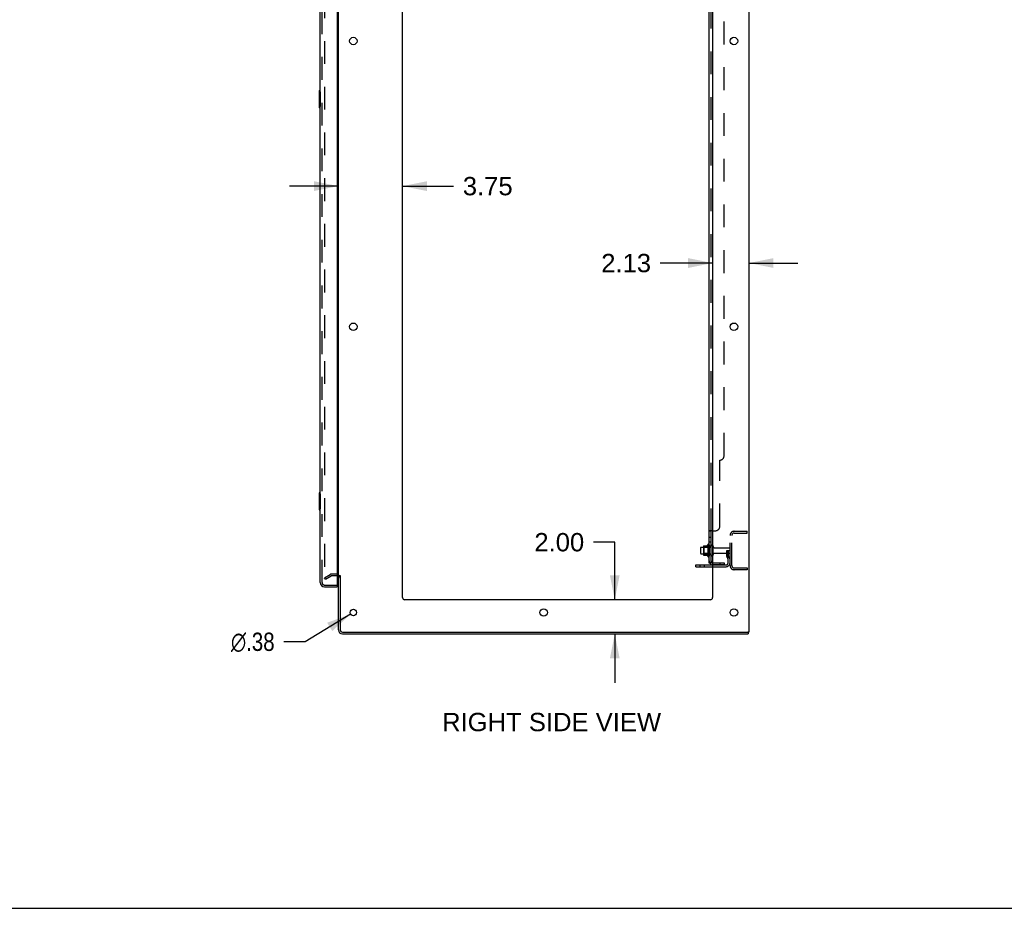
# Model space of a CAD drawing. Header units: inches. Extents: x 0 to 243, y 0 to 157.
# Tile 59 of 115: x 121 to 179, y 0 to 52. Entities that reach past the tile are written whole.
import ezdxf

# ---------------------------------------------------------------- set-up
doc = ezdxf.new("R2010")
doc.units = ezdxf.units.IN
doc.header["$LTSCALE"] = 13.357143
doc.header["$MEASUREMENT"] = 0
doc.linetypes.add('HIDDEN', pattern=[0.2, 0.1, -0.1])
doc.layers.get('0').update_dxf_attribs({"linetype": 'CONTINUOUS'})
for name, color, linetype in [('DEFAULT_2', 8, 'HIDDEN'), ('DIMENSIONS', 7, 'CONTINUOUS'), ('DOOR_ASSEMBLY', 7, 'CONTINUOUS'), ('SUBPANEL', 7, 'CONTINUOUS')]:
    doc.layers.add(name, color=color, linetype=linetype)
doc.styles.get("Standard").update_dxf_attribs({"font": 'arial.ttf'})
doc.styles.add('TEXTSTYLE_1', font='gdt', dxfattribs={"width": 0.8})
doc.dimstyles.new('DIMSTYLE_1', dxfattribs={"dimtxt": 1.071429, "dimasz": 1.428571, "dimexe": 0.09, "dimexo": 0.07, "dimgap": 0.0375, "dimtad": 0, "dimtih": 1, "dimtoh": 1, "dimzin": 4, "dimdsep": 46, "dimtxsty": 'Standard', "dimblk": '_FILLED', "dimblk1": '_FILLED', "dimblk2": '_FILLED', "dimcen": 0.09, "dimadec": 3, "dimazin": 1, "dimtfac": 1, "dimtdec": 3, "dimtofl": 0, "dimtmove": 0, "dimatfit": 3, "dimldrblk": '_FILLED', "dimfxl": 0, "dimtolj": 1, "dimtzin": 4, "dimarcsym": 0})
doc.dimstyles.new('DIMSTYLE_2', dxfattribs={"dimtxt": 1.071429, "dimasz": 1.428571, "dimexe": 0.09, "dimexo": 0.07, "dimgap": 0.09, "dimtad": 0, "dimtih": 1, "dimtoh": 1, "dimzin": 4, "dimdsep": 46, "dimtxsty": 'Standard', "dimblk": '_FILLED', "dimblk1": '_FILLED', "dimblk2": '_FILLED', "dimcen": 0.09, "dimadec": 3, "dimazin": 1, "dimtfac": 1, "dimtdec": 3, "dimtofl": 0, "dimtmove": 0, "dimatfit": 1, "dimldrblk": '_FILLED', "dimfxl": 0, "dimtolj": 1, "dimtzin": 4, "dimarcsym": 0})

# ---------------------------------------------------------------- blocks, each defined once
blk = doc.blocks.new('_FILLED')
at = {"color": 0, "linetype": 'ByBlock'}
blk.add_solid([(0, 0), (-1, 0.2), (-1, -0.2)], dxfattribs=at)
blk = doc.blocks.new('*D14')
at = {"layer": 'DIMENSIONS', "color": 2, "linetype": 'Continuous'}
for p, q in [((140.057, 42.205), (137.2, 42.205)), ((143.807, 42.205), (146.796, 42.205))]:
    blk.add_line(p, q, dxfattribs=at)
at = {"layer": 'DIMENSIONS', "color": 2, "linetype": 'Continuous', "xscale": 1.4285714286, "yscale": 1.4285714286, "zscale": 1.4285714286}
blk.add_blockref('_FILLED', (140.057, 42.205), dxfattribs=at)
at = {"layer": 'DIMENSIONS', "color": 2, "linetype": 'Continuous', "xscale": 1.4285714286, "yscale": 1.4285714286, "zscale": 1.4285714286, "rotation": 180}
blk.add_blockref('_FILLED', (143.807, 42.205), dxfattribs=at)
at = {"layer": 'DIMENSIONS', "color": 2, "linetype": 'Continuous', "insert": (147.332, 42.74), "char_height": 1.0714, "width": 2.91158, "attachment_point": 1, "line_spacing_factor": 0.9}
blk.add_mtext('3.75', dxfattribs=at)
blk = doc.blocks.new('*D15')
at = {"layer": 'DIMENSIONS', "color": 2, "linetype": 'Continuous'}
for p, q in [((161.932, 37.709), (158.87, 37.709)), ((164.057, 37.709), (166.915, 37.709))]:
    blk.add_line(p, q, dxfattribs=at)
at = {"layer": 'DIMENSIONS', "color": 2, "linetype": 'Continuous', "xscale": 1.4285714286, "yscale": 1.4285714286, "zscale": 1.4285714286}
blk.add_blockref('_FILLED', (161.932, 37.709), dxfattribs=at)
at = {"layer": 'DIMENSIONS', "color": 2, "linetype": 'Continuous', "xscale": 1.4285714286, "yscale": 1.4285714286, "zscale": 1.4285714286, "rotation": 180}
blk.add_blockref('_FILLED', (164.057, 37.709), dxfattribs=at)
at = {"layer": 'DIMENSIONS', "color": 2, "linetype": 'Continuous', "insert": (158.335, 38.245), "char_height": 1.0714, "width": 2.91158, "attachment_point": 3, "line_spacing_factor": 0.9}
blk.add_mtext('2.13', dxfattribs=at)
blk = doc.blocks.new('*D16')
at = {"layer": 'DIMENSIONS', "color": 2, "linetype": 'Continuous'}
for p, q in [((156.213, 21.395), (154.963, 21.395)), ((156.213, 18.035), (156.213, 21.395)), ((156.213, 16.035), (156.213, 13.178))]:
    blk.add_line(p, q, dxfattribs=at)
at = {"layer": 'DIMENSIONS', "color": 2, "linetype": 'Continuous', "xscale": 1.4285714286, "yscale": 1.4285714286, "zscale": 1.4285714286}
for p, rotation in [((156.213, 18.035), 270), ((156.213, 16.035), 90)]:
    blk.add_blockref('_FILLED', p, dxfattribs=dict(at, rotation=rotation))
at = {"layer": 'DIMENSIONS', "color": 2, "linetype": 'Continuous', "insert": (154.427, 21.931), "char_height": 1.0714, "width": 2.91158, "attachment_point": 3, "line_spacing_factor": 0.9}
blk.add_mtext('2.00', dxfattribs=at)
blk = doc.blocks.new('*D18')
at = {"layer": 'DIMENSIONS', "color": 2, "linetype": 'Continuous'}
for p, q in [((140.772, 17.188), (138.116, 15.577)), ((138.116, 15.577), (136.866, 15.577))]:
    blk.add_line(p, q, dxfattribs=at)
at = {"layer": 'DIMENSIONS', "color": 2, "linetype": 'Continuous', "xscale": 1.4285714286, "yscale": 1.4285714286, "zscale": 1.4285714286, "rotation": 31.2392584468}
blk.add_blockref('_FILLED', (140.772, 17.188), dxfattribs=at)
at = {"layer": 'DIMENSIONS', "color": 2, "linetype": 'Continuous', "insert": (136.33, 16.112), "char_height": 1.07143, "width": 3.5077, "attachment_point": 3, "line_spacing_factor": 0.9, "style": 'TEXTSTYLE_1'}
blk.add_mtext('{\\fgdt;n}\\fArial;.38', dxfattribs=at)

msp = doc.modelspace()

# ---------------------------------------------------------------- linework, layer by layer
at = {"color": 3, "linetype": 'Continuous'}
for p, q in [((164.057, 101.931), (164.057, 16.139)), ((140.057, 19.483), (140.057, 98.587)), ((143.807, 18.16), (143.807, 98.535)), ((161.932, 98.535), (161.932, 18.16)), ((160.953, 20.066), (161.932, 20.066)), ((140.057, 16.281), (140.057, 19.431)), ((140.161, 19.442), (140.161, 16.281)), ((161.807, 18.035), (143.932, 18.035)), ((140.304, 16.139), (163.967, 16.139)), ((164.057, 16.139), (164.001, 16.139)), ((140.304, 16.035), (164.005, 16.035))]:
    msp.add_line(p, q, dxfattribs=at)
at = {"color": 7, "linetype": 'Continuous'}
for p, q in [((161.228, 21.067), (161.228, 20.752)), ((161.258, 21.097), (161.392, 21.097)), ((161.258, 20.722), (161.392, 20.722)), ((161.392, 21.165), (161.392, 20.654)), ((161.403, 21.187), (161.631, 21.187)), ((161.658, 21.266), (161.658, 20.554)), ((161.403, 20.632), (161.631, 20.632)), ((160.953, 19.962), (160.953, 20.066)), ((160.953, 19.962), (161.932, 19.962)), ((140.161, 19.431), (140.057, 19.431)), ((163.967, 16.139), (164.001, 16.139)), ((164.005, 16.139), (164.005, 16.035)), ((0, 0), (242.857, 0))]:
    msp.add_line(p, q, dxfattribs=at)
at = {"color": 3, "linetype": 'Continuous'}
for centre, radius in [((140.932, 50.685), 0.219), ((163.182, 50.685), 0.219), ((140.932, 33.985), 0.219), ((163.182, 33.985), 0.219), ((140.932, 17.285), 0.188), ((152.057, 17.285), 0.219), ((163.182, 17.285), 0.219)]:
    msp.add_circle(centre, radius, dxfattribs=at)
at = {"color": 7, "linetype": 'Continuous'}
for centre, radius, start, end in [((161.258, 21.067), 0.03, 90, 180.00001), ((161.258, 20.752), 0.03, 179.99999, 270), ((161.534, 21.165), 0.141, 174.79195, 180), ((161.403, 21.177), 0.01, 90, 174.80617), ((161.612, 21.197), 0.01, 270, 336.03207), ((162.259, 20.91), 0.698, 149.33687, 156.03207), ((161.69, 21.244), 0.0384, 0, 145.55034), ((161.908, 21.167), 0.055, 64.09064, 180), ((161.534, 20.654), 0.141, 180, 185.20805), ((161.403, 20.642), 0.01, 185.19383, 270), ((161.612, 20.622), 0.01, 23.96793, 90), ((162.259, 20.91), 0.698, 203.96793, 210.66313), ((161.69, 20.576), 0.0384, 214.44966, 360), ((161.908, 20.652), 0.055, 180, 295.90936)]:
    msp.add_arc(centre, radius, start, end, dxfattribs=at)
at = {"color": 3, "linetype": 'Continuous'}
for centre, radius, start, end in [((139.915, 19.288), 0.142, 0, 63.52965), ((143.932, 18.16), 0.125, 180, 270), ((161.807, 18.16), 0.125, 270, 360), ((140.304, 16.281), 0.246, 180, 270), ((140.304, 16.281), 0.142, 180, 270)]:
    msp.add_arc(centre, radius, start, end, dxfattribs=at)
at = {"layer": 'DEFAULT_2', "color": 8, "linetype": 'HIDDEN'}
for p, q in [((139.245, 98.769), (139.245, 19.3)), ((163.2, 22.035), (163.953, 22.035)), ((163.2, 21.931), (163.953, 21.931)), ((163.953, 21.931), (163.953, 22.035)), ((162.953, 20.031), (162.953, 21.788)), ((163.057, 20.031), (163.057, 21.788)), ((161.412, 21.093), (161.392, 21.113)), ((161.392, 21.097), (161.853, 21.097)), ((161.412, 20.726), (161.392, 20.706)), ((161.392, 20.722), (161.853, 20.722)), ((161.708, 21.093), (161.412, 21.093)), ((161.412, 21.093), (161.412, 20.726)), ((161.708, 20.726), (161.412, 20.726)), ((161.708, 21.093), (161.728, 21.113)), ((161.708, 21.093), (161.708, 20.726)), ((161.708, 20.726), (161.728, 20.706)), ((161.728, 21.244), (161.728, 20.576)), ((161.853, 20.652), (161.853, 21.167)), ((161.963, 20.652), (161.963, 21.167)), ((162.026, 21.075), (162.923, 21.075)), ((162.026, 20.745), (162.923, 20.745)), ((162.759, 20.91), (162.849, 20.91)), ((162.759, 20.569), (162.759, 20.91)), ((162.863, 20.735), (162.759, 20.735)), ((162.849, 20.91), (162.953, 20.91)), ((162.849, 20.209), (162.849, 20.91)), ((162.863, 20.569), (162.863, 20.91)), ((162.953, 20.91), (162.914, 20.91)), ((162.781, 20.503), (162.83, 20.435)), ((162.865, 20.563), (162.914, 20.496)), ((161.2, 19.962), (161.2, 20.066)), ((161.456, 19.962), (161.456, 20.066)), ((161.932, 20.066), (162.707, 20.066)), ((161.932, 19.962), (162.707, 19.962)), ((163.2, 19.889), (163.953, 19.889)), ((163.953, 19.785), (163.2, 19.785)), ((163.953, 19.889), (163.953, 19.785)), ((139.245, 19.32), (139.585, 19.516)), ((139.297, 19.23), (139.245, 19.32)), ((139.297, 19.23), (139.637, 19.426)), ((139.915, 19.535), (139.653, 19.535)), ((139.915, 19.431), (139.653, 19.431))]:
    msp.add_line(p, q, dxfattribs=at)
for points in [[(139.245, 19.3), (139.245, 19.298), (139.245, 19.296), (139.246, 19.294)], [(139.262, 19.28), (139.261, 19.281), (139.259, 19.281), (139.257, 19.281), (139.255, 19.282), (139.253, 19.283), (139.252, 19.285), (139.25, 19.286), (139.249, 19.288), (139.248, 19.29), (139.247, 19.292), (139.246, 19.294)], [(139.27, 19.283), (139.268, 19.282), (139.266, 19.281), (139.264, 19.281), (139.262, 19.28), (139.262, 19.28)]]:
    msp.add_lwpolyline(points, dxfattribs=at)
for centre, radius, start, end in [((163.2, 21.788), 0.246, 90, 180), ((163.2, 21.788), 0.142, 90, 180), ((161.908, 21.167), 0.055, 360, 64.09064), ((162.026, 21.137), 0.0625, 180, 270), ((162.026, 20.682), 0.0625, 90, 180), ((162.923, 21.045), 0.03, 360, 90), ((162.923, 20.775), 0.03, 270, 0), ((161.908, 20.652), 0.055, 295.90936, 0), ((162.707, 20.209), 0.246, 270, 360), ((162.707, 20.209), 0.142, 270, 360), ((162.873, 20.569), 0.114, 180, 215.75389), ((162.745, 20.374), 0.104, 0, 35.75389), ((162.873, 20.569), 0.01, 180, 215.75389), ((162.745, 20.374), 0.208, 0, 35.75389), ((163.2, 20.031), 0.246, 180, 270), ((163.2, 20.031), 0.142, 180, 270), ((139.653, 19.398), 0.137, 90, 120), ((139.653, 19.398), 0.033, 90, 120), ((139.915, 19.288), 0.246, 0, 90), ((139.915, 19.288), 0.142, 63.52965, 90)]:
    msp.add_arc(centre, radius, start, end, dxfattribs=at)
at = {"layer": 'DOOR_ASSEMBLY', "color": 3, "linetype": 'Continuous'}
for p, q in [((138.999, 19.031), (138.999, 99.038)), ((139.978, 99.161), (139.978, 18.909)), ((139.246, 18.785), (139.978, 18.785))]:
    msp.add_line(p, q, dxfattribs=at)
at = {"layer": 'DOOR_ASSEMBLY', "color": 8, "linetype": 'HIDDEN'}
for p, q in [((139.103, 19.031), (139.103, 99.038)), ((139.246, 18.889), (139.958, 18.889))]:
    msp.add_line(p, q, dxfattribs=at)
at = {"layer": 'DOOR_ASSEMBLY', "color": 7, "linetype": 'Continuous'}
for p, q in [((138.999, 47.785), (138.954, 47.785)), ((138.939, 47.77), (138.939, 46.8)), ((138.986, 47.685), (138.986, 46.885)), ((138.954, 46.785), (138.999, 46.785)), ((138.939, 24.27), (138.939, 23.3)), ((138.999, 24.285), (138.954, 24.285)), ((138.986, 24.185), (138.986, 23.385)), ((138.954, 23.285), (138.999, 23.285)), ((139.958, 18.889), (139.978, 18.889)), ((139.978, 18.889), (139.978, 18.785))]:
    msp.add_line(p, q, dxfattribs=at)
for points in [[(138.984, 47.721), (138.985, 47.715), (138.985, 47.709), (138.986, 47.703), (138.986, 47.697), (138.986, 47.691), (138.986, 47.685)], [(138.986, 46.885), (138.986, 46.879), (138.986, 46.872), (138.986, 46.866), (138.985, 46.86), (138.985, 46.854), (138.984, 46.849)], [(138.984, 24.221), (138.985, 24.215), (138.985, 24.209), (138.986, 24.203), (138.986, 24.197), (138.986, 24.191), (138.986, 24.185)], [(138.986, 23.385), (138.986, 23.379), (138.986, 23.372), (138.986, 23.366), (138.985, 23.36), (138.985, 23.354), (138.984, 23.349)]]:
    msp.add_lwpolyline(points, dxfattribs=at)
for centre, radius, start, end in [((138.954, 47.77), 0.015, 90, 180), ((138.984, 47.77), 0.015, 0, 90), ((138.954, 46.8), 0.015, 180, 270), ((138.984, 46.8), 0.015, 270, 360), ((138.954, 24.27), 0.015, 90, 180), ((138.984, 24.27), 0.015, 0, 90), ((138.954, 23.3), 0.015, 180, 270), ((138.984, 23.3), 0.015, 270, 360), ((139.163, 19.175), 0.26, 270, 272.58661)]:
    msp.add_arc(centre, radius, start, end, dxfattribs=at)
at = {"layer": 'DOOR_ASSEMBLY', "color": 3, "linetype": 'Continuous'}
for centre, radius, start, end in [((139.246, 19.031), 0.246, 180, 270), ((139.958, 18.909), 0.02, 270, 360)]:
    msp.add_arc(centre, radius, start, end, dxfattribs=at)
at = {"layer": 'DOOR_ASSEMBLY', "color": 8, "linetype": 'HIDDEN'}
msp.add_arc((139.246, 19.031), 0.142, 180, 270, dxfattribs=at)
at = {"layer": 'SUBPANEL', "color": 3, "linetype": 'Continuous'}
for p, q in [((161.728, 20.191), (161.728, 97.879)), ((161.932, 22.066), (161.782, 22.066))]:
    msp.add_line(p, q, dxfattribs=at)
at = {"layer": 'SUBPANEL', "color": 8, "linetype": 'HIDDEN'}
for p, q in [((161.853, 22.031), (161.853, 96.039)), ((162.603, 26.441), (162.603, 91.629)), ((162.353, 22.316), (162.353, 26.191)), ((161.876, 22.053), (161.875, 22.052)), ((161.877, 22.055), (161.877, 22.054)), ((161.932, 22.066), (162.103, 22.066)), ((161.853, 21.669), (161.728, 21.669)), ((161.853, 21.388), (161.728, 21.388)), ((161.853, 21.16), (161.728, 21.16)), ((161.853, 20.66), (161.728, 20.66)), ((161.829, 20.191), (161.879, 20.232)), ((161.965, 20.191), (162.603, 20.191)), ((162.353, 20.191), (162.353, 20.066)), ((162.603, 20.191), (162.603, 20.066)), ((162.603, 20.066), (161.965, 20.066))]:
    msp.add_line(p, q, dxfattribs=at)
at = {"layer": 'SUBPANEL', "color": 7, "linetype": 'Continuous'}
for p, q in [((161.853, 22.031), (161.728, 22.031)), ((161.853, 20.191), (161.853, 22.031)), ((161.853, 20.191), (161.728, 20.191)), ((161.782, 20.153), (161.829, 20.191))]:
    msp.add_line(p, q, dxfattribs=at)
at = {"layer": 'SUBPANEL', "color": 3, "linetype": 'Continuous'}
for points in [[(161.755, 22.052), (161.751, 22.051), (161.748, 22.049), (161.745, 22.048), (161.742, 22.046), (161.739, 22.044), (161.736, 22.043), (161.734, 22.041), (161.732, 22.039), (161.731, 22.037), (161.73, 22.035), (161.729, 22.034), (161.729, 22.032), (161.728, 22.031)], [(161.782, 22.066), (161.78, 22.065), (161.778, 22.063), (161.775, 22.061), (161.772, 22.06), (161.769, 22.058), (161.765, 22.057), (161.762, 22.055), (161.755, 22.052)], [(161.758, 20.168), (161.751, 20.171), (161.748, 20.172), (161.745, 20.174), (161.742, 20.175), (161.739, 20.177), (161.736, 20.179), (161.734, 20.181), (161.732, 20.183), (161.731, 20.184), (161.73, 20.186), (161.729, 20.188), (161.729, 20.19), (161.728, 20.191)], [(161.782, 20.153), (161.78, 20.155), (161.778, 20.157), (161.775, 20.159), (161.772, 20.161), (161.769, 20.163), (161.765, 20.165), (161.762, 20.166), (161.758, 20.168)]]:
    msp.add_lwpolyline(points, dxfattribs=at)
at = {"layer": 'SUBPANEL', "color": 8, "linetype": 'HIDDEN'}
for points in [[(161.734, 22.041), (161.732, 22.039), (161.731, 22.037), (161.73, 22.035), (161.729, 22.034), (161.729, 22.032)], [(161.742, 22.046), (161.739, 22.044), (161.736, 22.043)], [(161.782, 22.066), (161.78, 22.065), (161.778, 22.063), (161.775, 22.061)], [(161.854, 22.034), (161.854, 22.032), (161.853, 22.031)], [(161.86, 22.041), (161.859, 22.04), (161.857, 22.038), (161.856, 22.037), (161.855, 22.035), (161.854, 22.034)], [(161.873, 22.05), (161.872, 22.049), (161.87, 22.048)], [(161.879, 22.066), (161.879, 22.064), (161.88, 22.063), (161.879, 22.061), (161.879, 22.059), (161.879, 22.058)], [(161.858, 20.214), (161.857, 20.214), (161.857, 20.214), (161.857, 20.214), (161.857, 20.214), (161.856, 20.213), (161.856, 20.213), (161.855, 20.213), (161.855, 20.212), (161.854, 20.212), (161.854, 20.212), (161.853, 20.211), (161.852, 20.211), (161.852, 20.211), (161.851, 20.21), (161.85, 20.21), (161.85, 20.21), (161.849, 20.209), (161.848, 20.209), (161.848, 20.209), (161.847, 20.208), (161.846, 20.208), (161.845, 20.207), (161.845, 20.207), (161.844, 20.207), (161.843, 20.206), (161.842, 20.206), (161.841, 20.206), (161.841, 20.205), (161.84, 20.205), (161.839, 20.204), (161.838, 20.204), (161.837, 20.204), (161.836, 20.203), (161.836, 20.203), (161.835, 20.203), (161.834, 20.202), (161.833, 20.202), (161.832, 20.201), (161.831, 20.201), (161.83, 20.201), (161.829, 20.2), (161.828, 20.2), (161.827, 20.2), (161.826, 20.199), (161.825, 20.199), (161.823, 20.198), (161.822, 20.198), (161.821, 20.198), (161.82, 20.197), (161.819, 20.197), (161.818, 20.197), (161.817, 20.196), (161.816, 20.196), (161.814, 20.196), (161.813, 20.195), (161.812, 20.195), (161.811, 20.195), (161.81, 20.194), (161.809, 20.194), (161.808, 20.194), (161.807, 20.194), (161.806, 20.193), (161.805, 20.193), (161.804, 20.193), (161.803, 20.193), (161.802, 20.192), (161.801, 20.192), (161.8, 20.192), (161.799, 20.192), (161.798, 20.192), (161.797, 20.192), (161.797, 20.191), (161.796, 20.191), (161.795, 20.191), (161.795, 20.191), (161.794, 20.191), (161.794, 20.191)], [(161.794, 20.191), (161.794, 20.191), (161.794, 20.191), (161.794, 20.191), (161.794, 20.191), (161.794, 20.191), (161.794, 20.191), (161.795, 20.191), (161.795, 20.191), (161.796, 20.191), (161.797, 20.191)], [(161.854, 20.195), (161.854, 20.193), (161.853, 20.191)], [(161.854, 20.211), (161.854, 20.212), (161.855, 20.212), (161.855, 20.212), (161.856, 20.213), (161.856, 20.213), (161.857, 20.213), (161.857, 20.214), (161.857, 20.214), (161.857, 20.214), (161.857, 20.214), (161.858, 20.214)]]:
    msp.add_lwpolyline(points, dxfattribs=at)
at = {"layer": 'SUBPANEL', "color": 7, "linetype": 'Continuous'}
for points in [[(161.868, 22.046), (161.864, 22.044), (161.862, 22.042), (161.86, 22.041), (161.859, 22.04), (161.857, 22.038), (161.856, 22.037), (161.855, 22.035), (161.854, 22.034), (161.854, 22.032), (161.853, 22.031)], [(161.879, 22.066), (161.879, 22.064), (161.88, 22.063), (161.879, 22.061), (161.879, 22.059), (161.879, 22.058), (161.878, 22.056), (161.877, 22.055), (161.876, 22.053), (161.875, 22.052), (161.873, 22.05), (161.872, 22.049), (161.87, 22.048), (161.868, 22.046)], [(161.859, 20.203), (161.857, 20.201), (161.856, 20.199), (161.855, 20.197), (161.854, 20.195)], [(161.872, 20.219), (161.868, 20.215), (161.866, 20.213), (161.864, 20.21), (161.862, 20.208), (161.86, 20.206), (161.859, 20.203)], [(161.879, 20.232), (161.879, 20.231), (161.88, 20.231), (161.879, 20.23), (161.879, 20.229), (161.879, 20.228), (161.878, 20.226), (161.877, 20.225), (161.876, 20.224), (161.875, 20.222), (161.873, 20.22), (161.872, 20.219)]]:
    msp.add_lwpolyline(points, dxfattribs=at)
at = {"layer": 'SUBPANEL', "color": 8, "linetype": 'HIDDEN'}
for centre, radius, start, end in [((162.353, 26.441), 0.25, 270, 360), ((162.103, 22.316), 0.25, 270, 360), ((161.965, 20.303), 0.237, 180, 219.43415), ((161.965, 20.303), 0.112, 252.8585, 270), ((161.965, 20.303), 0.237, 261.99458, 270)]:
    msp.add_arc(centre, radius, start, end, dxfattribs=at)
at = {"layer": 'SUBPANEL', "color": 3, "linetype": 'Continuous'}
msp.add_arc((161.965, 20.303), 0.237, 219.43415, 261.99458, dxfattribs=at)
at = {"layer": 'SUBPANEL', "color": 7, "linetype": 'Continuous'}
msp.add_arc((161.965, 20.303), 0.112, 180, 252.8585, dxfattribs=at)

# ---------------------------------------------------------------- texts
at = {"layer": 'DIMENSIONS', "color": 2, "linetype": 'Continuous', "insert": (152.522, 11.421), "char_height": 1.07143, "width": 12.77748, "attachment_point": 2, "line_spacing_factor": 0.9}
msp.add_mtext('RIGHT SIDE VIEW', dxfattribs=at)

# ---------------------------------------------------------------- dimensions: what is measured, and where the dimension line sits
at = {"layer": 'DIMENSIONS', "color": 2, "linetype": 'Continuous'}
for base, p1, p2, angle, picture, middle in [((161.932490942, 37.709330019), (164.057490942, 101.890849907), (161.932490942, 18.159849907), 180, '*D15', (156.865436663, 37.703354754)), ((156.213, 18.035), (163.945, 16.035), (161.807, 18.035), 90, '*D16', (152.958, 21.389))]:
    dim = msp.add_linear_dim(base=base, p1=p1, p2=p2, angle=angle, dimstyle='DIMSTYLE_1', dxfattribs=at)
    dim.commit()
    dim.dimension.update_dxf_attribs({"geometry": picture, "text_midpoint": middle, "dimtype": 160})
dim = msp.add_linear_dim(base=(143.807, 42.205), p1=(140.057, 19.483), p2=(143.807, 18.16), dimstyle='DIMSTYLE_1', dxfattribs=at)
dim.commit()
dim.dimension.update_dxf_attribs({"geometry": '*D14', "text_midpoint": (148.791, 42.199), "dimtype": 160})
dim = msp.add_diameter_dim_2p(p1=(140.772, 17.188), p2=(141.093, 17.382), text='%%c<>', dimstyle='DIMSTYLE_2', override={"dimpost": '<>'}, dxfattribs=at)
dim.commit()
dim.dimension.update_dxf_attribs({"geometry": '*D18', "text_midpoint": (134.576, 15.577), "dimtype": 163})

doc.saveas('drawing.dxf')
